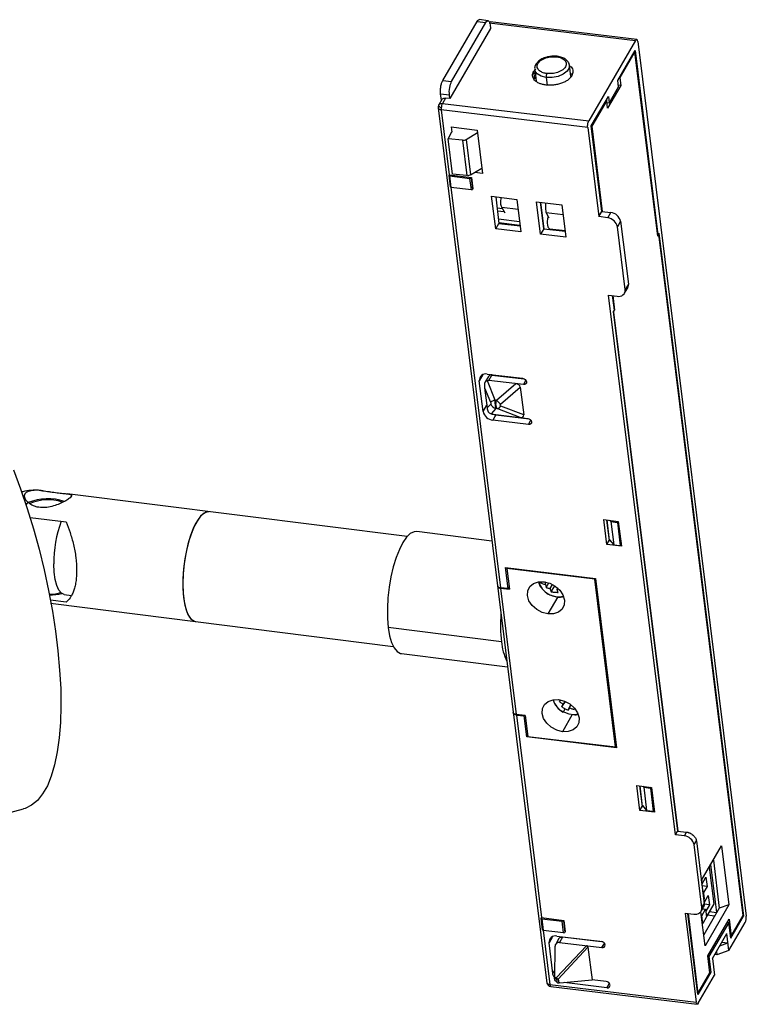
# Paper-space layout '_Dimétrica' of a CAD drawing. Header units: millimetres. Extents: x -297 to -71, y -74 to 44.
# Tile 2 of 2: x -148 to -71, y -60 to 44. Entities that reach past the tile are written whole.
import ezdxf

# ---------------------------------------------------------------- set-up
doc = ezdxf.new("R2010")
doc.units = ezdxf.units.MM

psp = doc.layouts.new('_Dimétrica')

# ---------------------------------------------------------------- linework, layer by layer
at = {"color": 7, "linetype": 'Continuous', "lineweight": 25}
for p, q in [((-102.78, 37.78), (-99.14, 44.04)), ((-101.84, 37.66), (-98.21, 43.92)), ((-99.14, 44.04), (-98.21, 43.92)), ((-97.98, 44.1), (-98.92, 44.22)), ((-97.86, 43.9), (-82.38, 42.03)), ((-82.27, 42.12), (-97.75, 43.99)), ((-97.72, 43.27), (-102.02, 35.87)), ((-97.77, 43.68), (-97.72, 43.27)), ((-82.38, 42.03), (-87.34, 33.5)), ((-82.16, 41.91), (-70.69, -50.6)), ((-84.26, 37.8), (-82.44, 40.94)), ((-82.47, 40.8), (-84.05, 38.06)), ((-82.47, 40.8), (-82.52, 40.8)), ((-80.05, 21.33), (-82.47, 40.8)), ((-82.44, 40.94), (-80.03, 21.47)), ((-93.16, 38.76), (-92.95, 38.99)), ((-93.06, 37.95), (-93.16, 38.76)), ((-93.06, 38.93), (-92.91, 37.71)), ((-89.24, 38.2), (-89.39, 39.39)), ((-102.78, 37.78), (-101.84, 37.66)), ((-92.96, 38.1), (-93.06, 37.95)), ((-91.84, 38.11), (-91.74, 37.3)), ((-84.18, 37.11), (-84.26, 37.8)), ((-84.11, 38.07), (-84.05, 38.06)), ((-84.05, 38.06), (-83.95, 37.25)), ((-83.95, 37.25), (-85.34, 34.86)), ((-85.17, 35.4), (-84.18, 37.11)), ((-83.95, 37.25), (-84.2, 37.28)), ((-102.87, 35.77), (-103.2, 35.2)), ((-103.01, 36.39), (-102.07, 36.28)), ((-102.92, 35.69), (-103.01, 36.39)), ((-102.49, 35.93), (-102.82, 35.36)), ((-102.02, 35.87), (-102.49, 35.93)), ((-102.02, 35.87), (-102.07, 36.28)), ((-87.07, 32.97), (-85.25, 36.1)), ((-85.44, 35.67), (-87.03, 32.94)), ((-85.44, 35.67), (-85.5, 35.68)), ((-85.34, 34.86), (-85.44, 35.67)), ((-85.17, 35.4), (-85.41, 35.43)), ((-85.25, 36.1), (-85.17, 35.4)), ((-103.27, 34.89), (-91.78, -57.7)), ((-102.94, 34.67), (-102.09, 27.82)), ((-87.45, 32.8), (-102.94, 34.67)), ((-102.82, 35.36), (-87.34, 33.5)), ((-102.21, 31.6), (-101.83, 32.34)), ((-101.88, 32.87), (-99.15, 32.54)), ((-101.88, 32.87), (-101.81, 32.33)), ((-99.15, 32.54), (-98.58, 27.96)), ((-87.45, 32.8), (-86.28, 23.38)), ((-85.95, 23.94), (-87.07, 32.97)), ((-87.03, 32.94), (-87.07, 32.95)), ((-87.03, 32.94), (-85.91, 23.94)), ((-100.69, 31.47), (-102.21, 31.6)), ((-101.76, 27.89), (-102.21, 31.6)), ((-100.69, 31.47), (-100.22, 27.72)), ((-100.3, 31.55), (-99.12, 32.29)), ((-100.3, 31.55), (-99.83, 27.8)), ((-99.83, 27.8), (-98.65, 28.51)), ((-102.09, 27.82), (-102.12, 27.76)), ((-102.06, 27.69), (-102.12, 27.76)), ((-101.97, 26.54), (-102.12, 27.76)), ((-102.09, 27.82), (-99.74, 27.53)), ((-102.06, 27.69), (-99.9, 27.43)), ((-102.06, 27.69), (-101.91, 26.47)), ((-100.22, 27.72), (-101.76, 27.89)), ((-99.9, 27.43), (-99.77, 27.48)), ((-99.75, 26.21), (-99.9, 27.43)), ((-99.74, 27.53), (-99.77, 27.48)), ((-99.77, 27.48), (-99.62, 26.26)), ((-99.74, 27.53), (-99.59, 26.31)), ((-98.58, 27.96), (-99.4, 28.05)), ((-101.97, 26.54), (-101.91, 26.47)), ((-101.92, 26.49), (-96.67, -15.87)), ((-99.75, 26.21), (-101.91, 26.47)), ((-99.75, 26.21), (-99.62, 26.26)), ((-99.59, 26.31), (-99.62, 26.26)), ((-97.61, 25.53), (-94.96, 25.21)), ((-97.18, 22.09), (-97.61, 25.53)), ((-97.18, 25.48), (-96.84, 22.67)), ((-96.63, 25.41), (-96.64, 25.37)), ((-94.96, 25.21), (-94.53, 21.77)), ((-96.46, 24.2), (-97.03, 24.27)), ((-97, 24), (-96.29, 23.91)), ((-96.55, 24.34), (-96.22, 23.8)), ((-94.82, 24.13), (-96.55, 24.34)), ((-92.87, 24.96), (-90.17, 24.64)), ((-92.44, 21.52), (-92.87, 24.96)), ((-92.45, 24.91), (-92.1, 22.1)), ((-92.08, 22.1), (-92.43, 24.91)), ((-90.17, 24.64), (-89.75, 21.2)), ((-94.67, 22.85), (-96.89, 23.12)), ((-91.83, 23.77), (-91.55, 23.24)), ((-90.04, 23.56), (-91.83, 23.77)), ((-91.63, 23.35), (-91.62, 23.38)), ((-91.63, 23.35), (-91.61, 23.35)), ((-86.28, 23.38), (-85.95, 23.94)), ((-85.33, 23.25), (-86.28, 23.38)), ((-85.95, 23.94), (-85, 23.82)), ((-85.33, 23.25), (-85, 23.82)), ((-97.18, 22.09), (-96.84, 22.67)), ((-94.53, 21.77), (-97.18, 22.09)), ((-94.62, 22.45), (-96.84, 22.72)), ((-96.84, 22.71), (-94.61, 22.45)), ((-96.84, 22.67), (-94.61, 22.41)), ((-95.36, 22.5), (-95.36, 22.54)), ((-94.98, 22.45), (-94.98, 22.49)), ((-92.1, 22.1), (-92.44, 21.52)), ((-92.1, 22.1), (-89.82, 21.83)), ((-91.47, 22.07), (-91.38, 22.06)), ((-89.83, 21.87), (-91.47, 22.07)), ((-91.38, 22.06), (-89.83, 21.87)), ((-83.97, 22.89), (-84.3, 22.32)), ((-83.48, 15.67), (-84.3, 22.32)), ((-83.97, 22.89), (-83.15, 16.24)), ((-89.75, 21.2), (-92.44, 21.52)), ((-80.07, 21.48), (-80.03, 21.47)), ((-80.05, 21.33), (-79.94, 21.53)), ((-79.93, 21.64), (-80.03, 21.47)), ((-79.99, 21.54), (-79.94, 21.53)), ((-71, -50.54), (-79.94, 21.53)), ((-79.93, 21.64), (-70.97, -50.6)), ((-83.55, 15.28), (-83.22, 15.85)), ((-83.15, 16.24), (-83.48, 15.67)), ((-85.25, 15.08), (-84.32, 14.97)), ((-78.17, -42.01), (-85.25, 15.08)), ((-84.85, 15.03), (-84.66, 13.5)), ((-84.81, 15.03), (-84.61, 13.48)), ((-84.66, 13.5), (-84.76, 13.33)), ((-84.76, 13.33), (-77.94, -41.61)), ((-84.73, 13.28), (-84.75, 13.28)), ((-84.73, 13.28), (-84.61, 13.48)), ((-84.73, 13.28), (-77.92, -41.61)), ((-84.67, 13.48), (-84.61, 13.48)), ((-98.55, 6.67), (-98.92, 6.03)), ((-97.96, 6.48), (-98.32, 5.85)), ((-98.08, 6.73), (-94.33, 6.28)), ((-97.91, 6.06), (-97.58, 6.63)), ((-97.58, 6.63), (-94.16, 6.22)), ((-97.51, 6.66), (-97.51, 6.63)), ((-97.11, 6.58), (-97.11, 6.61)), ((-97.02, 6.6), (-97.01, 6.57)), ((-98.52, 2.77), (-98.92, 6.03)), ((-98.36, 5.29), (-97.73, 3.74)), ((-98.36, 5.29), (-98.09, 3.14)), ((-98.1, 6.04), (-97.27, 3.99)), ((-94.25, 5.62), (-97.91, 6.06)), ((-97.09, 3.97), (-95.05, 5.72)), ((-96.68, 3.54), (-94.58, 5.34)), ((-94.58, 5.34), (-94.22, 2.41)), ((-93.99, 6.08), (-94.25, 5.62)), ((-98.52, 2.77), (-98.13, 3.44)), ((-97.71, 3.56), (-98.09, 3.14)), ((-97.27, 3.99), (-97.09, 3.97)), ((-94.22, 2.41), (-96.65, 3.35)), ((-97.16, 3.07), (-97.66, 2.52)), ((-97.15, 2.41), (-97.48, 1.84)), ((-97.46, 2.48), (-93.8, 2.04)), ((-96.97, 3.05), (-97.16, 3.07)), ((-97.15, 2.41), (-93.64, 1.99)), ((-94.61, 2.14), (-96.97, 3.05)), ((-93.72, 1.39), (-97.48, 1.84)), ((-94.05, 2.07), (-94.06, 2.04)), ((-93.72, 1.39), (-93.46, 1.84)), ((-145.25, -5.59), (-145.28, -5.59)), ((-145.08, -5.61), (-145.25, -5.59)), ((-106.55, -10.47), (-142.51, -5.94)), ((-146.43, -8.43), (-142.62, -8.91)), ((-85.74, -8.67), (-84.22, -8.85)), ((-85.41, -11.29), (-85.74, -8.67)), ((-85.44, -8.7), (-85.17, -10.89)), ((-85.15, -10.89), (-85.42, -8.71)), ((-85.01, -8.88), (-85.13, -8.74)), ((-85.01, -8.88), (-84.3, -8.97)), ((-85.01, -8.88), (-84.7, -11.33)), ((-84.23, -8.85), (-84.3, -8.97)), ((-84.3, -8.97), (-84, -11.41)), ((-84.22, -8.85), (-83.89, -11.48)), ((-97.58, -10.94), (-105.53, -9.94)), ((-85.41, -11.29), (-85.17, -10.89)), ((-83.89, -11.48), (-85.41, -11.29)), ((-85.17, -10.89), (-85.09, -10.9)), ((-85.16, -10.81), (-84.7, -11.33)), ((-84.7, -11.33), (-84, -11.41)), ((-83.92, -11.27), (-84, -11.41)), ((-96.13, -13.75), (-86.62, -14.89)), ((-95.85, -15.97), (-96.13, -13.75)), ((-95.99, -13.84), (-95.95, -13.77)), ((-86.7, -14.96), (-95.99, -13.84)), ((-95.99, -13.84), (-95.72, -16.04)), ((-91.86, -15.85), (-91.55, -15.37)), ((-91.43, -15.96), (-91.17, -15.54)), ((-86.7, -14.96), (-86.66, -14.88)), ((-84.5, -32.71), (-86.7, -14.96)), ((-86.62, -14.89), (-84.4, -32.81)), ((-142.83, -16.58), (-142.04, -16.68)), ((-95.85, -15.97), (-96.67, -15.87)), ((-96.66, -15.93), (-95.72, -16.04)), ((-96.66, -15.93), (-95, -29.28)), ((-95.85, -15.97), (-95.75, -15.8)), ((-91.32, -16.3), (-90.93, -15.68)), ((-90.64, -15.9), (-90.68, -16.02)), ((-90.55, -16.01), (-90.68, -16.02)), ((-142.62, -17.39), (-144.27, -17.18)), ((-144.25, -17.51), (-143.97, -17.54)), ((-143.97, -17.54), (-108.01, -22.08)), ((-142.62, -17.39), (-142.5, -17.28)), ((-90.62, -16.84), (-91.65, -18.64)), ((-96.57, -21.59), (-108.55, -20.08)), ((-107.16, -22.84), (-95.93, -24.25)), ((-90.34, -27.74), (-90.46, -27.89)), ((-90.38, -27.75), (-90.46, -27.89)), ((-90.19, -28.46), (-89.79, -27.92)), ((-89.84, -27.89), (-90.07, -28.19)), ((-89.51, -28.84), (-89.25, -28.24)), ((-89.36, -28.58), (-89.22, -28.26)), ((-88.89, -28.75), (-88.84, -28.62)), ((-94.06, -29.4), (-95, -29.28)), ((-94.99, -29.34), (-92.34, -50.77)), ((-94.99, -29.34), (-94.18, -29.44)), ((-94.15, -29.39), (-94.18, -29.44)), ((-93.9, -31.66), (-94.18, -29.44)), ((-94.06, -29.4), (-93.79, -31.6)), ((-89.08, -29.3), (-90.11, -31.1)), ((-93.9, -31.66), (-93.8, -31.49)), ((-84.4, -32.81), (-93.9, -31.66)), ((-93.79, -31.6), (-84.5, -32.71)), ((-84.5, -32.71), (-84.43, -32.58)), ((-82.25, -36.8), (-80.72, -36.99)), ((-81.92, -39.43), (-82.25, -36.8)), ((-81.95, -36.84), (-81.68, -39.02)), ((-81.66, -39.03), (-81.93, -36.84)), ((-81.52, -36.98), (-81.61, -36.88)), ((-81.52, -36.98), (-80.82, -37.06)), ((-81.52, -36.98), (-81.22, -39.42)), ((-80.77, -36.98), (-80.82, -37.06)), ((-80.82, -37.06), (-80.51, -39.51)), ((-80.72, -36.99), (-80.4, -39.61)), ((-151.69, -40.46), (-147.11, -39.27)), ((-81.92, -39.43), (-81.68, -39.02)), ((-80.4, -39.61), (-81.92, -39.43)), ((-81.68, -39.02), (-81.56, -39.04)), ((-81.67, -38.91), (-81.22, -39.42)), ((-81.22, -39.42), (-80.51, -39.51)), ((-80.43, -39.36), (-80.51, -39.51)), ((-78.17, -42.01), (-77.94, -41.61)), ((-77.94, -41.61), (-77, -41.72)), ((-77.23, -42.12), (-78.17, -42.01)), ((-77.23, -42.12), (-77, -41.72)), ((-76.19, -43.05), (-75.96, -42.65)), ((-75.96, -42.65), (-75.14, -49.3)), ((-75.37, -49.7), (-76.19, -43.05)), ((-75.44, -46.89), (-73.29, -43.19)), ((-73.29, -43.19), (-72.52, -49.41)), ((-74.16, -44.69), (-73.53, -49.78)), ((-74.59, -45.43), (-74.11, -49.31)), ((-73.79, -50.22), (-74.42, -45.14)), ((-75.37, -46.79), (-75.43, -46.91)), ((-75.39, -47.25), (-74.95, -46.49)), ((-75.37, -46.77), (-75.37, -46.79)), ((-74.95, -46.49), (-74.82, -47.46)), ((-74.82, -47.46), (-75.37, -47.4)), ((-74.82, -47.46), (-75.2, -48.12)), ((-75.31, -47.92), (-75.23, -47.93)), ((-75.29, -48.05), (-75.23, -47.93)), ((-75.23, -47.93), (-75.13, -48.75)), ((-75.13, -48.75), (-75.19, -48.86)), ((-75.15, -49.21), (-74.7, -48.44)), ((-74.7, -48.44), (-74.58, -49.42)), ((-75.44, -50.09), (-75.21, -49.69)), ((-75.38, -50.57), (-74.98, -49.89)), ((-75.37, -49.7), (-75.14, -49.3)), ((-75.3, -49.85), (-74.98, -49.89)), ((-73.53, -49.78), (-75.17, -52.6)), ((-74.58, -49.42), (-75.14, -49.35)), ((-72.52, -49.41), (-75.03, -53.74)), ((-74.98, -49.89), (-74.88, -50.7)), ((-74.58, -49.42), (-74.96, -50.07)), ((-74.11, -49.31), (-74.89, -50.64)), ((-72.52, -49.41), (-73.53, -49.78)), ((-92.37, -50.83), (-92.34, -50.77)), ((-92.31, -50.9), (-92.37, -50.83)), ((-92.22, -52.05), (-92.37, -50.83)), ((-92.34, -50.77), (-89.99, -51.06)), ((-92.31, -50.9), (-90.15, -51.16)), ((-92.31, -50.9), (-92.16, -52.12)), ((-77.14, -50.29), (-75.98, -59.71)), ((-77.14, -50.29), (-76.21, -50.4)), ((-75.79, -58.91), (-76.86, -50.32)), ((-76.84, -50.33), (-75.79, -58.79)), ((-75.03, -53.74), (-75.48, -50.14)), ((-75.43, -50.57), (-75.38, -50.57)), ((-75.28, -51.39), (-75.38, -50.57)), ((-74.88, -50.7), (-75.28, -51.39)), ((-74.8, -50.48), (-74, -50.58)), ((-74.74, -54.82), (-72.49, -50.95)), ((-73.81, -50.25), (-74.61, -50.16)), ((-72.49, -50.95), (-72.27, -52.74)), ((-72.33, -52.95), (-70.97, -50.6)), ((-72.27, -52.74), (-71, -50.54)), ((-70.97, -50.6), (-71.02, -50.59)), ((-92.22, -52.05), (-92.16, -52.12)), ((-90.15, -51.16), (-90.02, -51.11)), ((-90, -52.38), (-90.15, -51.16)), ((-89.99, -51.06), (-90.02, -51.11)), ((-90.02, -51.11), (-89.87, -52.33)), ((-89.99, -51.06), (-89.84, -52.28)), ((-75.32, -51.38), (-75.32, -51.39)), ((-75.28, -51.39), (-75.32, -51.38)), ((-72.54, -51.27), (-74.64, -54.87)), ((-72.67, -51.25), (-72.54, -51.27)), ((-72.33, -52.95), (-72.54, -51.27)), ((-72.52, -54.26), (-70.8, -51.3)), ((-92.17, -52.1), (-91.46, -57.85)), ((-90, -52.38), (-92.16, -52.12)), ((-91.21, -52.86), (-91.54, -53.43)), ((-90.49, -52.99), (-90.86, -53.63)), ((-90.71, -52.72), (-86.02, -53.29)), ((-90.11, -52.83), (-90.44, -53.4)), ((-85.85, -53.34), (-90.11, -52.83)), ((-90.05, -52.84), (-90.06, -52.8)), ((-90, -52.38), (-89.87, -52.33)), ((-89.84, -52.28), (-89.87, -52.33)), ((-74.26, -55.08), (-72.74, -52.46)), ((-72.52, -54.26), (-72.74, -52.46)), ((-72.27, -52.74), (-72.36, -52.73)), ((-91.14, -56.68), (-91.54, -53.43)), ((-90.91, -53.85), (-90.95, -57.1)), ((-87.59, -53.74), (-90.76, -57.12)), ((-87.42, -53.91), (-90.57, -57.27)), ((-90.44, -53.4), (-85.94, -53.94)), ((-87.42, -53.91), (-86.99, -57.34)), ((-85.94, -53.94), (-85.67, -53.49)), ((-73.49, -53.75), (-72.62, -53.44)), ((-73.26, -53.36), (-72.62, -53.44)), ((-74.52, -56.61), (-74.74, -54.82)), ((-74.64, -54.87), (-74.73, -54.86)), ((-74.64, -54.87), (-74.43, -56.55)), ((-74.26, -55.08), (-74.04, -56.87)), ((-73.79, -54.71), (-74.03, -54.68)), ((-73.83, -54.34), (-73.79, -54.71)), ((-72.52, -54.26), (-73.79, -54.71)), ((-91.14, -56.68), (-90.94, -56.35)), ((-90.95, -57.1), (-90.76, -57.12)), ((-90.75, -57.27), (-90.95, -57.24)), ((-90.94, -57.26), (-90.95, -57.24)), ((-90.57, -57.27), (-90.52, -57.68)), ((-74.43, -56.55), (-75.79, -58.91)), ((-75.79, -58.79), (-74.52, -56.61)), ((-75.76, -59.83), (-74.04, -56.87)), ((-74.43, -56.55), (-74.53, -56.54)), ((-91.46, -57.85), (-75.98, -59.71)), ((-91.35, -58.06), (-75.87, -59.92)), ((-90.4, -57.68), (-86.99, -57.34)), ((-85.41, -58.18), (-89.93, -57.63)), ((-85.49, -57.52), (-86.99, -57.34)), ((-85.41, -58.18), (-85.15, -57.72)), ((-75.79, -58.79), (-75.81, -58.79))]:
    psp.add_line(p, q, dxfattribs=at)
at = {"color": 7, "linetype": 'Continuous', "lineweight": 25, "flags": 128}
for points in [[(-82.16, 41.91), (-82.18, 41.99), (-82.2, 42.05), (-82.22, 42.09), (-82.25, 42.12), (-82.28, 42.12), (-82.31, 42.11), (-82.35, 42.08), (-82.38, 42.03)], [(-90.74, 40.29), (-90.72, 40.32), (-90.7, 40.34), (-90.68, 40.34), (-90.68, 40.34)], [(-91.84, 38.11), (-92.39, 38.24), (-92.81, 38.49), (-93.03, 38.82), (-93.06, 38.92)], [(-89.39, 39.38), (-89.41, 39.14), (-89.62, 38.77), (-90.03, 38.45), (-90.58, 38.22), (-91.21, 38.1), (-91.84, 38.11)], [(-89.09, 38.37), (-89.28, 38.55), (-89.29, 38.56)], [(-103.21, 35.18), (-103.22, 35.17), (-103.22, 35.16), (-103.22, 35.15), (-103.22, 35.13), (-103.21, 35.11), (-103.2, 35.09), (-103.18, 35.08), (-103.17, 35.06)], [(-91.47, 22.07), (-91.54, 22.11), (-91.6, 22.19), (-91.64, 22.32), (-91.67, 22.49), (-91.69, 22.69), (-91.69, 22.91), (-91.66, 23.13), (-91.63, 23.35)], [(-94.33, 6.28), (-94.18, 6.23), (-94.05, 6.15), (-93.96, 6.03), (-93.91, 5.9), (-93.93, 5.78), (-94, 5.69), (-94.11, 5.63), (-94.25, 5.62)], [(-93.8, 2.04), (-93.66, 2), (-93.53, 1.91), (-93.43, 1.8), (-93.39, 1.67), (-93.4, 1.55), (-93.47, 1.45), (-93.58, 1.4), (-93.72, 1.39)], [(-148.18, -3.39), (-147.43, -5.41), (-146.72, -7.5), (-146.07, -9.64), (-145.48, -11.8), (-144.94, -13.99), (-144.47, -16.17), (-144.07, -18.34), (-143.73, -20.47), (-143.48, -22.56), (-143.3, -24.58), (-143.19, -26.53), (-143.16, -28.38), (-143.21, -30.12), (-143.34, -31.75), (-143.55, -33.24), (-143.83, -34.59), (-144.18, -35.79), (-144.6, -36.82), (-145.1, -37.69), (-145.65, -38.38), (-146.26, -38.89), (-146.93, -39.21), (-147.11, -39.27)], [(-146.67, -6.82), (-146.76, -6.98), (-146.84, -7.14)], [(-127.47, -7.83), (-127.64, -7.83), (-128.01, -7.97), (-128.4, -8.31), (-128.77, -8.83), (-129.13, -9.51), (-129.45, -10.33), (-129.73, -11.27), (-129.96, -12.28), (-130.13, -13.34), (-130.24, -14.41), (-130.27, -15.46), (-130.24, -16.44), (-130.13, -17.33), (-129.96, -18.09), (-129.73, -18.7), (-129.45, -19.14), (-129.13, -19.38), (-128.94, -19.44)], [(-127.47, -7.83), (-127.82, -7.88), (-128.2, -8.12), (-128.58, -8.55), (-128.95, -9.15), (-129.29, -9.91), (-129.6, -10.79), (-129.86, -11.77), (-130.06, -12.81), (-130.19, -13.88), (-130.26, -14.94), (-130.26, -15.96), (-130.19, -16.9), (-130.06, -17.73), (-129.86, -18.41), (-129.6, -18.94), (-129.29, -19.28), (-128.95, -19.44), (-128.94, -19.44)], [(-105.53, -9.94), (-105.81, -9.96), (-106.21, -10.15), (-106.61, -10.53), (-107, -11.1), (-107.37, -11.82), (-107.71, -12.68), (-108.01, -13.65), (-108.26, -14.71), (-108.45, -15.82), (-108.58, -16.94), (-108.64, -18.05), (-108.63, -19.11), (-108.55, -20.08)], [(-142.83, -16.58), (-143.12, -16.45), (-143.39, -16.13), (-143.61, -15.64), (-143.78, -14.99), (-143.88, -14.22), (-143.92, -13.35)], [(-91.65, -18.64), (-92.27, -18.49), (-92.84, -18.18), (-93.32, -17.75), (-93.66, -17.25), (-93.82, -16.71), (-93.79, -16.2), (-93.57, -15.76), (-93.19, -15.43), (-92.67, -15.26), (-92.08, -15.25)], [(-92.08, -15.25), (-91.46, -15.4), (-90.89, -15.71), (-90.41, -16.14), (-90.07, -16.64), (-89.91, -17.18), (-89.94, -17.69), (-90.16, -18.13), (-90.54, -18.46), (-91.06, -18.63), (-91.65, -18.64)], [(-144.39, -16.57), (-143.7, -16.51), (-143.19, -16.39)], [(-108.55, -20.08), (-108.4, -20.95), (-108.19, -21.67), (-107.92, -22.23), (-107.61, -22.62), (-107.26, -22.82), (-107.16, -22.84)], [(-90.11, -31.1), (-90.72, -30.95), (-91.3, -30.64), (-91.78, -30.21), (-92.11, -29.71), (-92.28, -29.17), (-92.24, -28.66), (-92.03, -28.22), (-91.64, -27.89), (-91.12, -27.72), (-90.53, -27.71)], [(-90.53, -27.71), (-89.91, -27.86), (-89.34, -28.17), (-88.86, -28.6), (-88.52, -29.11), (-88.36, -29.64), (-88.39, -30.15), (-88.61, -30.59), (-89, -30.92), (-89.51, -31.09), (-90.11, -31.1)], [(-88.97, -29.31), (-89.42, -29.25), (-90.03, -29.01)], [(-88.46, -29.25), (-88.81, -29.31), (-88.97, -29.31)], [(-90.75, -57.27), (-90.73, -57.46), (-90.71, -57.61)]]:
    psp.add_lwpolyline(points, dxfattribs=at)
at = {"color": 7, "linetype": 'Continuous', "lineweight": 25}
for centre, radius, start, end in [((-91.08, 38.2), 0.758, 154.4578, 186.6957), ((-102.77, 34.95), 0.5, 153.0093, 187.1054), ((-102.44, 35.76), 1.01, 223.8942, 240.0905), ((-85.46, 22.07), 1.18, 12.1759, 83.5697), ((-85.13, 22.64), 1.18, 12.1759, 83.5697), ((-84.15, 15.61), 0.669, 255.2386, 4.6759), ((-83.76, 16.15), 0.613, 330.4399, 8.1438), ((-98.25, 6.08), 0.669, 75.2386, 184.6759), ((-97.65, 6.27), 0.371, 78.4351, 146.0221), ((-96.49, 2.05), 2.09, 111.933, 126.1859), ((-96.93, 3.88), 0.843, 202.6061, 253.9825), ((-94.85, 5.68), 2.82, 217.3116, 229.4644), ((-97.29, 3.7), 0.724, 296.0346, 331.5039), ((-97.36, 3.02), 1.18, 192.2071, 264.3152), ((-97, 3.61), 1.21, 249.8394, 262.9606), ((-144.52, -12.26), 5.79, 72.6203, 111.3735), ((-144.54, -11.58), 5, 72.5934, 112.6397), ((-131.37, -13.24), 12.55, 159.5102, 180.5116), ((-90.51, -14.61), 2.23, 196.6685, 283.0245), ((-91.29, -13.42), 2.22, 235.2178, 253.4772), ((-144.46, -10.51), 6.14, 270.7618, 283.0733), ((-81.24, -19.87), 15.43, 175.5484, 186.4195), ((-90.76, -21.09), 5.83, 184.9054, 205.9602), ((-89.05, -27.11), 2.15, 196.5258, 242.7906), ((-85.18, -31.15), 5.3, 152.0318, 156.1717), ((-77.35, -43.3), 1.18, 12.2071, 84.3152), ((-76.04, -49.75), 0.669, 255.2386, 4.6759), ((-71.94, -50.75), 1.26, 334.4578, 6.6957), ((-90.88, -53.37), 0.669, 75.2386, 184.6759), ((-86.06, -53.76), 0.473, 12.2071, 84.3152), ((-85.87, -53.68), 0.268, 255.2386, 4.6759), ((-90.66, -56.31), 0.917, 263.8828, 267.5613), ((-90.65, -56.24), 0.99, 267.5527, 271.1124), ((-91.29, -57.56), 0.5, 187.067, 263.1508), ((-91.31, -57.57), 0.482, 188.3768, 201.9302), ((-85.54, -57.99), 0.473, 12.2071, 84.3152), ((-85.34, -57.92), 0.268, 255.2386, 4.6759)]:
    psp.add_arc(centre, radius, start, end, dxfattribs=at)
for points, knots in [([(-99.14, 44.04), (-99.1, 44.1), (-99.02, 44.21), (-98.95, 44.2), (-98.92, 44.2)], [0, 0, 0, 0, 0.604461, 1, 1, 1, 1]), ([(-98.21, 43.92), (-98.12, 44.07), (-98.02, 44.13), (-97.86, 44.04), (-97.8, 43.89), (-97.77, 43.68)], [0, 0, 0, 0, 0.5, 0.5, 1, 1, 1, 1]), ([(-91.69, 40.27), (-91.72, 40.27), (-91.94, 40.23), (-92.3, 40.07), (-92.71, 39.8), (-92.97, 39.47), (-93.09, 39.16), (-93.05, 38.98), (-93.04, 38.92)], [0, 0, 0, 0, 0.03783, 0.264645, 0.495107, 0.70461, 0.899465, 1, 1, 1, 1]), ([(-91.77, 38.52), (-91.89, 38.54), (-92.02, 38.56), (-92.29, 38.65), (-92.42, 38.72), (-92.65, 38.89), (-92.74, 39.01), (-92.82, 39.28), (-92.8, 39.43), (-92.62, 39.73), (-92.48, 39.87), (-92.12, 40.09), (-91.91, 40.17), (-91.52, 40.27), (-91.34, 40.29), (-91.01, 40.31), (-90.86, 40.3), (-90.74, 40.29)], [0, 0, 0, 0, 0.125, 0.125, 0.25, 0.25, 0.375, 0.375, 0.5, 0.5, 0.625, 0.625, 0.75, 0.75, 0.875, 0.875, 1, 1, 1, 1]), ([(-90.74, 40.29), (-90.62, 40.27), (-90.49, 40.25), (-90.22, 40.16), (-90.09, 40.1), (-89.86, 39.92), (-89.77, 39.8), (-89.69, 39.53), (-89.72, 39.38), (-89.89, 39.08), (-90.04, 38.95), (-90.39, 38.73), (-90.6, 38.65), (-90.99, 38.54), (-91.18, 38.52), (-91.5, 38.5), (-91.65, 38.51), (-91.77, 38.52)], [0, 0, 0, 0, 0.125, 0.125, 0.25, 0.25, 0.375, 0.375, 0.5, 0.5, 0.625, 0.625, 0.75, 0.75, 0.875, 0.875, 1, 1, 1, 1]), ([(-90.68, 40.34), (-90.68, 40.34), (-90.85, 40.38), (-91.21, 40.37), (-91.54, 40.3), (-91.69, 40.27)], [0, 0, 0, 0, 0.005018, 0.548373, 1, 1, 1, 1]), ([(-89.39, 39.37), (-89.39, 39.39), (-89.38, 39.52), (-89.51, 39.77), (-89.78, 40.04), (-90.17, 40.25), (-90.51, 40.31), (-90.68, 40.34)], [0, 0, 0, 0, 0.022397, 0.259442, 0.491796, 0.739347, 1, 1, 1, 1]), ([(-89.13, 38.28), (-89.14, 38.25), (-89.18, 38.2), (-89.23, 38.13), (-89.3, 38.05), (-89.37, 37.98), (-89.45, 37.91), (-89.59, 37.8), (-89.84, 37.64), (-90.22, 37.48), (-90.63, 37.36), (-91.05, 37.29), (-91.47, 37.27), (-91.86, 37.29), (-92.23, 37.36), (-92.57, 37.47), (-92.86, 37.63), (-93.09, 37.82), (-93.24, 38.05), (-93.29, 38.26), (-93.28, 38.45), (-93.24, 38.61), (-93.19, 38.71), (-93.16, 38.76)], [0, 0, 0, 0, 0.020117, 0.040089, 0.059997, 0.07992, 0.099937, 0.120129, 0.184966, 0.250091, 0.314907, 0.380053, 0.439873, 0.500026, 0.559867, 0.62, 0.684837, 0.749962, 0.814779, 0.879924, 0.919979, 0.95979, 1, 1, 1, 1]), ([(-89.38, 39.33), (-89.32, 39.29), (-89.09, 39.15), (-88.95, 38.77), (-89.07, 38.44), (-89.13, 38.28)], [0, 0, 0, 0, 0.141689, 0.570845, 1, 1, 1, 1]), ([(-103.01, 36.39), (-103.01, 36.42), (-103.02, 36.47), (-103.02, 36.55), (-103.03, 36.64), (-103.02, 36.77), (-103.01, 36.93), (-102.99, 37.13), (-102.95, 37.33), (-102.9, 37.51), (-102.84, 37.66), (-102.8, 37.74), (-102.78, 37.78)], [0, 0, 0, 0, 0.060099, 0.119808, 0.179664, 0.240199, 0.369538, 0.500121, 0.62939, 0.760042, 0.879663, 1, 1, 1, 1]), ([(-102.07, 36.28), (-102.1, 36.49), (-102.09, 36.77), (-102, 37.28), (-101.93, 37.51), (-101.84, 37.66)], [0, 0, 0, 0, 0.5, 0.5, 1, 1, 1, 1]), ([(-102.87, 35.77), (-102.85, 35.8), (-102.81, 35.87), (-102.67, 35.93), (-102.55, 35.93), (-102.49, 35.93)], [0, 0, 0, 0, 0.253195, 0.626598, 1, 1, 1, 1]), ([(-102.94, 34.67), (-102.99, 34.68), (-103.11, 34.7), (-103.23, 34.78), (-103.25, 34.86), (-103.27, 34.89)], [0, 0, 0, 0, 0.338599, 0.677197, 1, 1, 1, 1]), ([(-103.21, 35.18), (-103.18, 35.25), (-103.13, 35.3), (-102.99, 35.36), (-102.91, 35.37), (-102.82, 35.36)], [0, 0, 0, 0, 0.5, 0.5, 1, 1, 1, 1]), ([(-102.82, 35.36), (-102.85, 35.31), (-102.88, 35.23), (-102.92, 35.06), (-102.94, 34.97), (-102.94, 34.88)], [0, 0, 0, 0, 0.5, 0.5, 1, 1, 1, 1]), ([(-87.45, 32.8), (-87.47, 32.91), (-87.46, 33.05), (-87.42, 33.3), (-87.38, 33.42), (-87.34, 33.5)], [0, 0, 0, 0, 0.5, 0.5, 1, 1, 1, 1]), ([(-100.69, 31.47), (-100.62, 31.46), (-100.55, 31.47), (-100.41, 31.5), (-100.35, 31.52), (-100.3, 31.55)], [0, 0, 0, 0, 0.5, 0.5, 1, 1, 1, 1]), ([(-99.83, 27.8), (-99.88, 27.77), (-99.95, 27.74), (-100.08, 27.71), (-100.16, 27.71), (-100.22, 27.72)], [0, 0, 0, 0, 0.5, 0.5, 1, 1, 1, 1]), ([(-96.64, 25.37), (-96.66, 25.19), (-96.68, 25), (-96.66, 24.67), (-96.63, 24.52), (-96.58, 24.42)], [0, 0, 0, 0, 0.5, 0.5, 1, 1, 1, 1]), ([(-91.9, 24.85), (-91.9, 24.82), (-91.91, 24.73), (-91.91, 24.63), (-91.91, 24.56)], [0, 0, 0, 0, 0.242182, 1, 1, 1, 1]), ([(-98.1, 6.04), (-98.12, 6.03), (-98.17, 6.01), (-98.22, 5.97), (-98.27, 5.92), (-98.33, 5.86), (-98.37, 5.76), (-98.37, 5.67), (-98.38, 5.63)], [0, 0, 0, 0, 0.131126, 0.257915, 0.38198, 0.50504, 0.754331, 1, 1, 1, 1]), ([(-98.38, 5.63), (-98.37, 5.57), (-98.37, 5.45), (-98.36, 5.34), (-98.36, 5.29)], [0, 0, 0, 0, 0.53157, 1, 1, 1, 1]), ([(-98.1, 6.04), (-98.09, 6.04), (-98.05, 6.05), (-98.01, 6.06), (-97.96, 6.07), (-97.92, 6.07), (-97.91, 6.06)], [0, 0, 0, 0, 0.256687, 0.508175, 0.755562, 1, 1, 1, 1]), ([(-98.09, 3.14), (-98.09, 3.12), (-98.08, 3.07), (-98.07, 3), (-98.05, 2.93), (-98.04, 2.88), (-98.03, 2.86)], [0, 0, 0, 0, 0.226518, 0.468444, 0.726165, 1, 1, 1, 1]), ([(-97.73, 3.74), (-97.71, 3.7), (-97.7, 3.66), (-97.69, 3.59), (-97.7, 3.57), (-97.71, 3.56)], [0, 0, 0, 0, 0.5, 0.5, 1, 1, 1, 1]), ([(-97.27, 3.99), (-97.27, 3.96), (-97.27, 3.89), (-97.27, 3.79), (-97.27, 3.69), (-97.26, 3.6), (-97.25, 3.51), (-97.24, 3.4), (-97.22, 3.27), (-97.19, 3.15), (-97.17, 3.1), (-97.16, 3.07)], [0, 0, 0, 0, 0.085896, 0.170751, 0.254592, 0.337447, 0.419348, 0.500325, 0.662925, 0.829404, 1, 1, 1, 1]), ([(-96.97, 3.05), (-96.99, 3.06), (-97.01, 3.08), (-97.05, 3.12), (-97.08, 3.17), (-97.1, 3.23), (-97.12, 3.29), (-97.14, 3.35), (-97.15, 3.44), (-97.16, 3.58), (-97.14, 3.77), (-97.11, 3.9), (-97.09, 3.97)], [0, 0, 0, 0, 0.074074, 0.147195, 0.219415, 0.290787, 0.361366, 0.431209, 0.500374, 0.662511, 0.828819, 1, 1, 1, 1]), ([(-96.65, 3.35), (-96.7, 3.37), (-96.73, 3.4), (-96.74, 3.47), (-96.71, 3.51), (-96.68, 3.54)], [0, 0, 0, 0, 0.5, 0.5, 1, 1, 1, 1]), ([(-98.03, 2.86), (-98.03, 2.84), (-98.02, 2.81), (-97.99, 2.76), (-97.96, 2.71), (-97.9, 2.64), (-97.81, 2.57), (-97.71, 2.54), (-97.66, 2.52)], [0, 0, 0, 0, 0.123721, 0.246219, 0.369739, 0.496472, 0.74288, 1, 1, 1, 1]), ([(-97.66, 2.52), (-97.65, 2.52), (-97.61, 2.51), (-97.56, 2.5), (-97.51, 2.49), (-97.48, 2.48), (-97.46, 2.48)], [0, 0, 0, 0, 0.255374, 0.504692, 0.751637, 1, 1, 1, 1]), ([(-145.26, -5.6), (-145.31, -5.59), (-145.65, -5.52), (-146.31, -5.56), (-146.96, -5.64), (-147.28, -5.75), (-147.33, -5.77)], [0, 0, 0, 0, 0.067841, 0.509254, 0.926784, 1, 1, 1, 1]), ([(-145.28, -5.59), (-145.46, -5.57), (-145.63, -5.56), (-145.96, -5.56), (-146.11, -5.58), (-146.39, -5.62), (-146.51, -5.66), (-146.72, -5.74), (-146.81, -5.79), (-146.95, -5.91), (-146.99, -5.98), (-147.04, -6.13), (-147.05, -6.2), (-147.01, -6.37), (-146.97, -6.46), (-146.85, -6.63), (-146.77, -6.73), (-146.67, -6.82)], [0, 0, 0, 0, 0.125, 0.125, 0.25, 0.25, 0.375, 0.375, 0.5, 0.5, 0.625, 0.625, 0.75, 0.75, 0.875, 0.875, 1, 1, 1, 1]), ([(-145.28, -5.59), (-145.06, -5.61), (-144.83, -5.64), (-144.48, -5.7), (-144.36, -5.71), (-144.13, -5.75), (-144.02, -5.76), (-143.79, -5.79), (-143.68, -5.81), (-143.46, -5.83), (-143.36, -5.85), (-143.06, -5.88), (-142.87, -5.9), (-142.56, -5.93), (-142.42, -5.94), (-142.27, -5.97), (-142.22, -5.98), (-142.14, -6.01), (-142.11, -6.02), (-142.05, -6.07), (-142.03, -6.11), (-142.07, -6.22), (-142.12, -6.28), (-142.24, -6.39), (-142.29, -6.43), (-142.41, -6.51), (-142.47, -6.55), (-142.61, -6.64), (-142.69, -6.69), (-142.85, -6.78), (-142.94, -6.82), (-143.21, -6.96), (-143.42, -7.04), (-143.84, -7.2), (-144.07, -7.26), (-144.53, -7.36), (-144.76, -7.39), (-145.23, -7.4), (-145.45, -7.38), (-146.08, -7.24), (-146.43, -7.05), (-146.67, -6.82)], [0, 0, 0, 0, 0.0625, 0.0625, 0.09375, 0.09375, 0.125, 0.125, 0.15625, 0.15625, 0.1875, 0.1875, 0.25, 0.25, 0.3125, 0.3125, 0.34375, 0.34375, 0.375, 0.375, 0.4375, 0.4375, 0.5, 0.5, 0.53125, 0.53125, 0.5625, 0.5625, 0.59375, 0.59375, 0.625, 0.625, 0.6875, 0.6875, 0.75, 0.75, 0.8125, 0.8125, 0.875, 0.875, 1, 1, 1, 1]), ([(-142.62, -8.91), (-142.47, -9.26), (-142.33, -9.64), (-142.13, -10.24), (-142.07, -10.44), (-141.95, -10.87), (-141.89, -11.09), (-141.78, -11.53), (-141.74, -11.75), (-141.65, -12.21), (-141.62, -12.44), (-141.53, -13.14), (-141.5, -13.59), (-141.5, -14.26), (-141.51, -14.47), (-141.54, -14.88), (-141.56, -15.08), (-141.62, -15.45), (-141.65, -15.63), (-141.74, -15.96), (-141.78, -16.11), (-141.89, -16.39), (-141.94, -16.52), (-142.07, -16.75), (-142.13, -16.86), (-142.33, -17.14), (-142.47, -17.29), (-142.62, -17.39)], [0, 0, 0, 0, 0.125, 0.125, 0.1875, 0.1875, 0.25, 0.25, 0.3125, 0.3125, 0.375, 0.375, 0.5, 0.5, 0.5625, 0.5625, 0.625, 0.625, 0.6875, 0.6875, 0.75, 0.75, 0.8125, 0.8125, 0.875, 0.875, 1, 1, 1, 1]), ([(-92.65, -15.26), (-92.62, -15.36), (-92.55, -15.62), (-92.27, -16.02), (-91.84, -16.41), (-91.32, -16.7), (-90.76, -16.85), (-90.31, -16.89), (-90.09, -16.82), (-90.04, -16.8)], [0, 0, 0, 0, 0.098019, 0.264376, 0.433103, 0.602853, 0.773448, 0.945031, 1, 1, 1, 1]), ([(-96.99, -15.71), (-96.99, -15.71), (-97, -15.75), (-96.93, -15.83), (-96.81, -15.9), (-96.71, -15.92), (-96.66, -15.93)], [0, 0, 0, 0, 0.012944, 0.40814, 0.715598, 1, 1, 1, 1]), ([(-96.99, -15.65), (-96.99, -15.65), (-96.99, -15.68), (-96.97, -15.72), (-96.92, -15.79), (-96.82, -15.84), (-96.71, -15.86), (-96.67, -15.87)], [0, 0, 0, 0, 0.054796, 0.241533, 0.416741, 0.731221, 1, 1, 1, 1]), ([(-91.86, -15.85), (-91.81, -15.87), (-91.72, -15.9), (-91.58, -15.93), (-91.48, -15.95), (-91.43, -15.96)], [0, 0, 0, 0, 0.333521, 0.666479, 1, 1, 1, 1]), ([(-91.43, -15.96), (-91.42, -16), (-91.4, -16.08), (-91.36, -16.2), (-91.33, -16.27), (-91.32, -16.3)], [0, 0, 0, 0, 0.333521, 0.666479, 1, 1, 1, 1]), ([(-91.32, -16.3), (-91.27, -16.31), (-91.18, -16.32), (-91.03, -16.34), (-90.88, -16.35), (-90.74, -16.36), (-90.63, -16.36), (-90.58, -16.36)], [0, 0, 0, 0, 0.200626, 0.400313, 0.599687, 0.799374, 1, 1, 1, 1]), ([(-90.58, -16.36), (-90.6, -16.32), (-90.62, -16.25), (-90.65, -16.14), (-90.67, -16.06), (-90.68, -16.02)], [0, 0, 0, 0, 0.333521, 0.666479, 1, 1, 1, 1]), ([(-91.1, -27.72), (-91.08, -27.82), (-91.01, -28.09), (-90.72, -28.48), (-90.37, -28.82), (-90.11, -28.96), (-90.02, -29)], [0, 0, 0, 0, 0.188625, 0.508756, 0.833447, 1, 1, 1, 1]), ([(-90.46, -27.89), (-90.41, -27.92), (-90.33, -28), (-90.2, -28.1), (-90.11, -28.16), (-90.07, -28.19)], [0, 0, 0, 0, 0.333521, 0.666479, 1, 1, 1, 1]), ([(-95, -29.28), (-95.07, -29.27), (-95.2, -29.24), (-95.31, -29.15), (-95.32, -29.08), (-95.33, -29.06)], [0, 0, 0, 0, 0.365744, 0.76114, 1, 1, 1, 1]), ([(-94.99, -29.34), (-95.04, -29.33), (-95.14, -29.31), (-95.24, -29.26), (-95.3, -29.19), (-95.32, -29.15), (-95.32, -29.12), (-95.32, -29.12)], [0, 0, 0, 0, 0.268783, 0.583277, 0.758495, 0.945244, 1, 1, 1, 1]), ([(-90.19, -28.46), (-90.18, -28.44), (-90.16, -28.39), (-90.13, -28.32), (-90.1, -28.26), (-90.08, -28.22), (-90.07, -28.19)], [0, 0, 0, 0, 0.2902836, 0.5527513, 0.7886373, 1, 1, 1, 1]), ([(-89.51, -28.84), (-89.49, -28.82), (-89.46, -28.76), (-89.42, -28.68), (-89.38, -28.62), (-89.36, -28.58)], [0, 0, 0, 0, 0.333521, 0.666479, 1, 1, 1, 1]), ([(-89.36, -28.58), (-89.31, -28.61), (-89.21, -28.65), (-89.05, -28.7), (-88.95, -28.73), (-88.89, -28.75)], [0, 0, 0, 0, 0.333521, 0.666479, 1, 1, 1, 1]), ([(-88.95, -29.3), (-88.85, -29.31), (-88.69, -29.33), (-88.55, -29.28), (-88.49, -29.26)], [0, 0, 0, 0, 0.619185, 1, 1, 1, 1]), ([(-77, -41.72), (-76.97, -41.73), (-76.91, -41.73), (-76.83, -41.76), (-76.74, -41.78), (-76.62, -41.83), (-76.47, -41.91), (-76.31, -42.04), (-76.17, -42.18), (-76.06, -42.33), (-75.99, -42.49), (-75.97, -42.6), (-75.96, -42.65)], [0, 0, 0, 0, 0.0600993, 0.1198084, 0.179664, 0.2401991, 0.369538, 0.5001206, 0.62939, 0.7600424, 0.879663, 1, 1, 1, 1]), ([(-75.14, -49.3), (-75.13, -49.41), (-75.12, -49.55), (-75.21, -49.66), (-75.23, -49.68)], [0, 0, 0, 0, 0.756473, 1, 1, 1, 1]), ([(-90.48, -52.99), (-90.47, -52.96), (-90.42, -52.89), (-90.29, -52.83), (-90.17, -52.83), (-90.11, -52.83)], [0, 0, 0, 0, 0.253195, 0.626598, 1, 1, 1, 1]), ([(-90.44, -53.4), (-90.46, -53.4), (-90.5, -53.39), (-90.56, -53.4), (-90.62, -53.41), (-90.68, -53.44), (-90.73, -53.47), (-90.81, -53.53), (-90.89, -53.65), (-90.91, -53.78), (-90.91, -53.85)], [0, 0, 0, 0, 0.083834, 0.165317, 0.246077, 0.327783, 0.412051, 0.500354, 0.74595, 1, 1, 1, 1]), ([(-87.42, -53.91), (-87.42, -53.89), (-87.43, -53.86), (-87.45, -53.81), (-87.49, -53.77), (-87.54, -53.75), (-87.57, -53.74), (-87.59, -53.74)], [0, 0, 0, 0, 0.232761, 0.428638, 0.606063, 0.789128, 1, 1, 1, 1]), ([(-90.95, -57.1), (-90.98, -57.07), (-91.09, -56.94), (-91.12, -56.79), (-91.14, -56.68)], [0, 0, 0, 0, 0.246936, 1, 1, 1, 1]), ([(-90.76, -57.12), (-90.76, -57.14), (-90.76, -57.17), (-90.76, -57.21), (-90.76, -57.22)], [0, 0, 0, 0, 0.5337506, 1, 1, 1, 1]), ([(-91.79, -57.64), (-91.77, -57.69), (-91.74, -57.74), (-91.62, -57.81), (-91.54, -57.84), (-91.46, -57.85)], [0, 0, 0, 0, 0.5, 0.5, 1, 1, 1, 1]), ([(-91.46, -57.85), (-91.45, -57.92), (-91.43, -57.98), (-91.38, -58.06), (-91.35, -58.07), (-91.32, -58.06)], [0, 0, 0, 0, 0.5, 0.5, 1, 1, 1, 1]), ([(-90.71, -57.61), (-90.7, -57.62), (-90.67, -57.64), (-90.62, -57.66), (-90.57, -57.67), (-90.54, -57.68), (-90.52, -57.68)], [0, 0, 0, 0, 0.257429, 0.508218, 0.754866, 1, 1, 1, 1]), ([(-75.76, -59.83), (-75.8, -59.91), (-75.85, -59.94), (-75.93, -59.89), (-75.96, -59.82), (-75.98, -59.71)], [0, 0, 0, 0, 0.5, 0.5, 1, 1, 1, 1])]:
    psp.add_open_spline(points, degree=3, knots=knots, dxfattribs=at)
for points in [[(-102.94, 34.88), (-102.95, 34.8), (-102.94, 34.73), (-102.94, 34.67)], [(-96.58, 24.42), (-96.57, 24.39), (-96.56, 24.36), (-96.55, 24.34)], [(-91.91, 24.56), (-91.93, 24.36), (-91.92, 24.16), (-91.89, 24.01)], [(-91.89, 24.01), (-91.88, 23.9), (-91.86, 23.82), (-91.83, 23.77)], [(-94.58, 5.34), (-94.61, 5.55), (-94.78, 5.69), (-95.05, 5.72)], [(-94.61, 2.14), (-94.33, 2.1), (-94.19, 2.2), (-94.22, 2.41)], [(-91.97, -15.21), (-91.96, -15.33), (-91.94, -15.44), (-91.93, -15.55)], [(-91.93, -15.55), (-91.91, -15.66), (-91.88, -15.76), (-91.86, -15.85)], [(-90.19, -28.46), (-90.09, -28.54), (-89.98, -28.6), (-89.86, -28.67)], [(-89.86, -28.67), (-89.75, -28.73), (-89.63, -28.79), (-89.51, -28.84)], [(-90.95, -57.24), (-90.95, -57.22), (-90.95, -57.18), (-90.95, -57.12), (-90.95, -57.1)], [(-90.71, -57.61), (-90.84, -57.52), (-90.93, -57.39), (-90.94, -57.26)], [(-90.76, -57.12), (-90.72, -57.16), (-90.68, -57.19), (-90.64, -57.23)], [(-90.76, -57.22), (-90.75, -57.23), (-90.75, -57.25), (-90.75, -57.27)], [(-90.57, -57.27), (-90.63, -57.28), (-90.69, -57.27), (-90.75, -57.27)], [(-90.64, -57.23), (-90.61, -57.24), (-90.59, -57.26), (-90.57, -57.27)], [(-90.4, -57.68), (-90.44, -57.68), (-90.48, -57.68), (-90.52, -57.68)]]:
    psp.add_open_spline(points, degree=3, dxfattribs=at)

doc.saveas('drawing.dxf')
